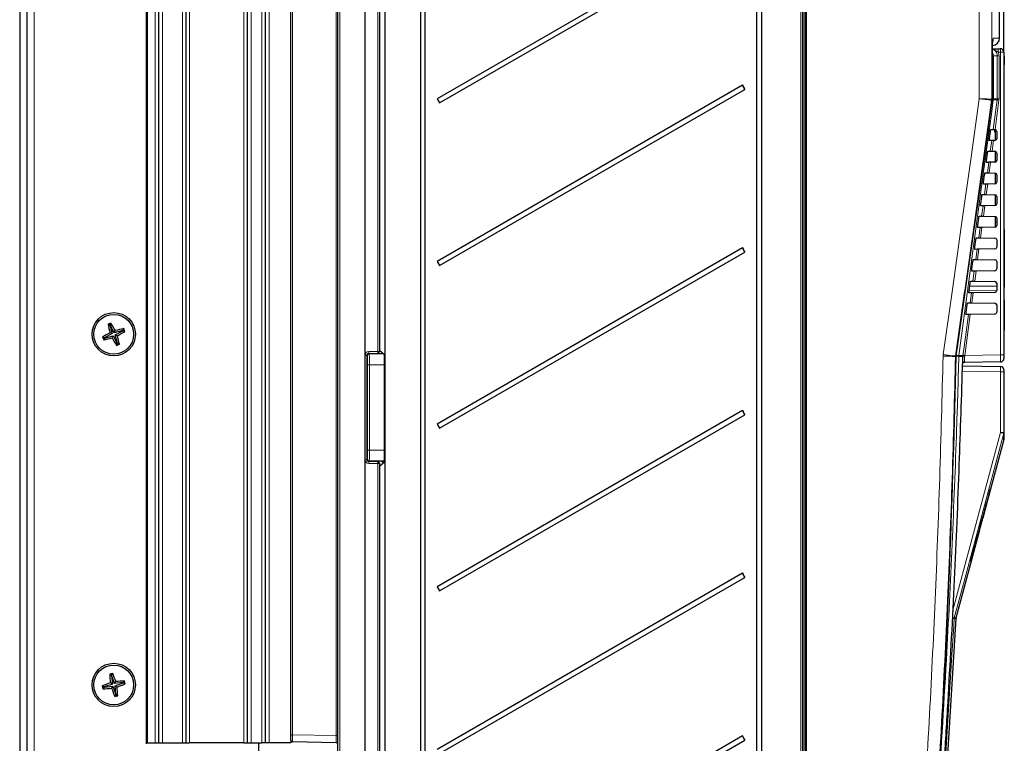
# Paper-space layout 'Blatt3' of a CAD drawing. Header units: millimetres. Extents: x 5 to 418, y 2 to 292.
# Tile 46 of 53: x 174 to 265, y 157 to 224. Entities that reach past the tile are written whole.
import ezdxf

# ---------------------------------------------------------------- set-up
doc = ezdxf.new("R2010")
doc.units = ezdxf.units.MM
doc.layers.add('SLD-0', color=7, linetype='Continuous')
doc.styles.add('SLDTEXTSTYLE0', font='TXT', dxfattribs={"width": 0.605})
doc.dimstyles.new('SLDDIMSTYLE0', dxfattribs={"dimtxt": 4.10931, "dimasz": 3.302, "dimexe": 0, "dimexo": 0.0625, "dimgap": 1.027327, "dimtad": 1, "dimlfac": 3, "dimrnd": 1e-09, "dimzin": 12, "dimdsep": 46, "dimtxsty": 'SLDTEXTSTYLE0', "dimsah": 1, "dimcen": 0.09, "dimadec": 0, "dimazin": 3, "dimtfac": 1, "dimtofl": 0, "dimtmove": 0, "dimatfit": 3, "dimfxl": 1, "dimfrac": 2, "dimtolj": 1, "dimtzin": 12, "dimarcsym": 0})

# ---------------------------------------------------------------- blocks, each defined once
blk = doc.blocks.new('_D_14')
at = {"layer": 'SLD-0', "color": 7}
for p, q in [((174.067, 250.884), (174.067, 265.083)), ((264.801, 220.818), (264.801, 265.083)), ((174.067, 264.083), (264.801, 264.083))]:
    blk.add_line(p, q, dxfattribs=at)
for points in [[(174.067, 264.083), (177.369, 263.575), (177.369, 264.591)], [(264.801, 264.083), (261.499, 264.591), (261.499, 263.575)]]:
    blk.add_solid(points, dxfattribs=at)
at = {"layer": 'SLD-0', "color": 7, "insert": (212.378, 269.54), "char_height": 4.2333, "attachment_point": 1, "style": 'SLDTEXTSTYLE0'}
blk.add_mtext('272,2', dxfattribs=at)

psp = doc.layouts.new('Blatt3')

# ---------------------------------------------------------------- linework, layer by layer
at = {"color": 7, "linetype": 'Continuous', "lineweight": 18}
for p, q in [((175.4007, 125.8844), (175.4007, 250.8844)), ((203.5645, 243.8177), (203.5645, 133.151)), ((205.8978, 133.151), (205.8978, 243.8177)), ((205.9036, 243.8177), (205.9036, 133.151)), ((246.3993, 243.1513), (246.3993, 143.8176)), ((246.5013, 143.8176), (246.5013, 243.1513)), ((262.5275, 216.5327), (262.5275, 242.8669)), ((263.6713, 242.8669), (263.6713, 216.4978)), ((185.834, 238.8177), (185.834, 157.151)), ((186.5674, 157.151), (186.5674, 238.8177)), ((187.234, 157.151), (187.234, 238.8177)), ((189.0674, 157.151), (189.0674, 238.8177)), ((189.734, 157.151), (189.734, 238.8177)), ((194.734, 157.151), (194.734, 238.8177)), ((195.4007, 157.151), (195.4007, 238.8177)), ((196.4007, 157.151), (196.4007, 238.8177)), ((197.0674, 157.151), (197.0674, 238.8177)), ((199.2311, 238.8177), (199.2311, 157.8904)), ((203.2369, 157.8204), (203.2369, 238.8177)), ((246.0704, 142.8148), (246.0704, 239.359)), ((207.0703, 193.2211), (207.0703, 231.4976)), ((263.733, 216.4978), (263.733, 220.7803)), ((264.4732, 220.8177), (264.2798, 220.8177)), ((264.4732, 192.9282), (264.4732, 220.8177)), ((264.4732, 220.8177), (264.8007, 220.8177)), ((263.8251, 220.4844), (263.7343, 220.4844)), ((263.8251, 220.4844), (263.8251, 216.5288)), ((264.1857, 220.4844), (263.8251, 220.4844)), ((264.1857, 216.5288), (264.1857, 220.4844)), ((264.3494, 220.4844), (264.1857, 220.4844)), ((264.3494, 220.4844), (264.3494, 216.5288)), ((263.6649, 216.405), (263.6648, 216.405)), ((263.7265, 216.405), (263.6649, 216.405)), ((263.6713, 216.4978), (263.6713, 216.4978)), ((263.6713, 216.4978), (263.733, 216.4978)), ((263.7278, 216.4049), (263.7265, 216.405)), ((263.733, 216.4978), (263.7343, 216.4978)), ((263.8251, 216.5288), (263.7343, 216.5288)), ((263.8114, 213.69), (264.1798, 216.4404)), ((264.1798, 216.4404), (263.8192, 216.4404)), ((263.8251, 216.5288), (264.1857, 216.5288)), ((264.342, 216.4183), (263.9762, 213.687)), ((264.1798, 216.4404), (264.1857, 216.5288)), ((264.3494, 216.5288), (264.1857, 216.5288)), ((264.3494, 216.5288), (264.342, 216.4183)), ((263.5441, 211.6947), (263.6756, 212.6764)), ((263.8412, 212.6793), (263.7089, 211.6918)), ((263.2769, 209.6993), (263.4071, 210.6717)), ((263.5727, 210.6746), (263.4416, 209.6965)), ((263.0096, 207.704), (263.1386, 208.667)), ((263.3041, 208.6699), (263.1744, 207.7011)), ((262.7423, 205.7087), (262.87, 206.6623)), ((263.0356, 206.6652), (262.9071, 205.7058)), ((264.0007, 205.151), (264.134, 205.151)), ((262.475, 203.7133), (262.6015, 204.6576)), ((262.767, 204.6605), (262.6398, 203.7104)), ((264.834, 204.151), (264.8007, 204.151)), ((262.2077, 201.718), (262.333, 202.6529)), ((262.4985, 202.6558), (262.3725, 201.7151)), ((261.9404, 199.7227), (262.0644, 200.6482)), ((262.23, 200.6511), (262.1052, 199.7198)), ((261.5812, 198.8145), (264.134, 198.8499)), ((264.834, 199.4844), (264.8007, 199.4844)), ((261.6732, 197.7273), (261.7959, 198.6436)), ((261.9614, 198.6464), (261.8379, 197.7244)), ((264.834, 197.8074), (264.8007, 197.8074)), ((261.6929, 196.6418), (261.1878, 192.8709)), ((264.834, 195.2094), (264.8007, 195.2094)), ((205.9065, 183.2472), (205.9065, 192.8882)), ((206.0702, 192.8882), (205.9065, 192.8882)), ((206.0702, 192.8882), (206.0702, 183.2472)), ((206.0806, 192.8778), (206.0702, 192.8882)), ((206.1235, 192.8349), (206.0893, 192.8691)), ((206.2253, 193.045), (206.2253, 193.0311)), ((207.0674, 193.0545), (206.237, 193.0547)), ((206.237, 193.0547), (206.2455, 193.0462)), ((206.2399, 193.2214), (207.0703, 193.2211)), ((206.2575, 193.0342), (206.2902, 193.0015)), ((206.2902, 193.0015), (207.604, 193.0015)), ((207.0674, 193.047), (207.0674, 193.0545)), ((207.234, 193.2211), (207.0703, 193.2211)), ((259.1906, 192.8103), (259.2017, 192.9469)), ((260.3333, 192.7453), (260.3332, 192.7453)), ((260.4024, 192.7453), (260.3333, 192.7453)), ((260.3396, 192.8233), (260.3396, 192.8233)), ((260.3396, 192.8233), (260.4087, 192.8233)), ((260.4087, 192.8233), (260.4088, 192.8233)), ((260.6426, 192.7825), (260.6483, 192.8526)), ((261.0147, 192.7825), (260.6426, 192.7825)), ((260.6483, 192.8526), (261.0202, 192.8526)), ((261.0147, 192.7825), (261.0202, 192.8526)), ((261.0202, 192.8526), (261.0256, 192.893)), ((261.1823, 192.8386), (261.178, 192.7965)), ((261.1878, 192.8709), (261.1823, 192.8386)), ((261.1878, 192.8709), (264.4732, 192.9282)), ((264.8007, 192.9282), (264.4732, 192.9282)), ((206.1378, 184.1337), (206.1378, 192.0017)), ((206.1378, 192.0017), (206.3045, 192.0017)), ((206.3045, 192.0017), (207.6636, 192.0017)), ((206.3045, 192.0017), (206.3045, 184.1337)), ((207.734, 192.0017), (207.6636, 192.0017)), ((207.6636, 184.1337), (207.6636, 192.0017)), ((264.4732, 191.3397), (260.969, 191.4008)), ((264.4732, 185.7647), (264.4732, 191.3397)), ((264.8007, 191.3397), (264.4732, 191.3397)), ((264.4732, 185.7647), (264.8007, 185.7647)), ((206.1378, 184.1337), (206.3045, 184.1337)), ((206.3045, 184.1337), (207.6636, 184.1337)), ((207.734, 184.1337), (207.6636, 184.1337)), ((206.0702, 183.2472), (205.9065, 183.2472)), ((206.0702, 183.2472), (206.0806, 183.2576)), ((206.0893, 183.2663), (206.1235, 183.3005)), ((206.2253, 183.1043), (206.2253, 183.0904)), ((206.2455, 183.0892), (206.237, 183.0807)), ((206.237, 183.0807), (207.0674, 183.0809)), ((207.0703, 182.9143), (206.2399, 182.914)), ((206.2902, 183.1339), (206.2575, 183.1012)), ((206.2902, 183.1339), (207.6779, 183.1339)), ((207.0674, 183.0809), (207.0674, 183.0884)), ((207.0703, 144.6378), (207.0703, 182.9143)), ((207.234, 182.9143), (207.0703, 182.9143)), ((207.7064, 183.1054), (207.6779, 183.1339)), ((260.2145, 168.6011), (260.2253, 168.6666)), ((260.3986, 168.6011), (260.2145, 168.6011)), ((260.2253, 168.6666), (260.4093, 168.6666)), ((199.0674, 157.8904), (199.2311, 157.8904)), ((199.2311, 157.8904), (203.2369, 157.8204)), ((203.2369, 157.8204), (203.4007, 157.8204))]:
    psp.add_line(p, q, dxfattribs=at)
at = {"color": 7, "linetype": 'Continuous', "lineweight": 25}
for p, q in [((174.0674, 250.2177), (174.0674, 126.551)), ((174.734, 250.2177), (174.734, 126.551)), ((203.4007, 133.151), (203.4007, 243.8177)), ((246.5674, 243.1455), (246.5674, 143.8235)), ((264.3946, 222.1241), (264.3946, 242.8547)), ((185.734, 238.8844), (185.734, 157.051)), ((186.9007, 157.151), (186.9007, 238.8177)), ((189.4007, 157.151), (189.4007, 238.8177)), ((195.0674, 157.151), (195.0674, 238.8177)), ((196.734, 157.151), (196.734, 238.8177)), ((199.0674, 157.8904), (199.0674, 238.8177)), ((246.234, 239.359), (246.234, 142.8148)), ((207.734, 238.0845), (207.734, 132.9844)), ((211.0091, 238.3177), (211.0091, 138.3177)), ((211.45, 138.3177), (211.45, 238.3177)), ((242.0091, 144.9844), (242.0091, 238.3177)), ((242.45, 238.3177), (242.45, 144.9844)), ((240.6927, 232.7772), (212.5498, 216.5263)), ((212.7665, 216.151), (240.9093, 232.4019)), ((207.234, 231.4976), (207.234, 193.2211)), ((263.7343, 220.7803), (263.733, 220.7803)), ((263.7343, 216.4978), (263.7343, 220.7803)), ((264.2739, 221.151), (264.4674, 221.151)), ((264.8007, 220.8177), (264.8007, 192.9282)), ((264.834, 220.4164), (264.8007, 220.4164)), ((264.834, 220.0498), (264.8007, 220.0498)), ((264.834, 220.0164), (264.8007, 220.0164)), ((264.834, 220.4164), (264.834, 220.0498)), ((264.834, 220.0164), (264.834, 220.0498)), ((264.834, 220.0164), (264.834, 219.6498)), ((264.834, 219.6498), (264.8007, 219.6498)), ((264.834, 219.6482), (264.8007, 219.6482)), ((264.834, 219.6436), (264.8007, 219.6436)), ((240.6927, 217.7772), (212.5498, 201.5263)), ((212.7665, 201.151), (240.9093, 217.4019)), ((240.9093, 217.4019), (240.6927, 217.7772)), ((212.5498, 216.5263), (212.7665, 216.151)), ((263.4631, 212.851), (263.5525, 213.5177)), ((263.5849, 213.694), (263.8114, 213.69)), ((263.9257, 213.4787), (264.0007, 213.4787)), ((263.934, 213.6879), (263.934, 213.6512)), ((263.934, 213.6512), (263.934, 213.6149)), ((263.934, 213.6512), (264.0007, 213.6512)), ((263.934, 213.6149), (264.0007, 213.6149)), ((263.934, 213.6149), (263.934, 213.5893)), ((263.934, 213.5893), (264.0007, 213.5893)), ((263.934, 213.4815), (264.0007, 213.4815)), ((263.934, 213.4815), (263.934, 213.4814)), ((263.9703, 213.6872), (263.9762, 213.687)), ((264.0007, 213.6839), (264.0007, 212.6848)), ((264.134, 213.5206), (264.134, 212.8481)), ((263.6756, 212.6764), (263.4481, 212.6724)), ((263.8295, 212.6791), (263.8412, 212.6793)), ((263.9703, 212.6815), (263.8412, 212.6793)), ((263.1949, 210.851), (263.2843, 211.5177)), ((263.3176, 211.6986), (263.5441, 211.6947)), ((263.7089, 211.6918), (263.6973, 211.692)), ((263.7089, 211.6918), (263.9703, 211.6872)), ((264.0007, 211.6839), (264.0007, 210.6848)), ((264.134, 211.5206), (264.134, 210.8481)), ((263.4071, 210.6717), (263.1795, 210.6677)), ((263.561, 210.6744), (263.5727, 210.6746)), ((263.9703, 210.6815), (263.5727, 210.6746)), ((263.0503, 209.7033), (263.2769, 209.6993)), ((263.4416, 209.6965), (263.43, 209.6967)), ((263.4416, 209.6965), (263.9703, 209.6872)), ((264.0007, 209.6839), (264.0007, 208.6848)), ((262.9267, 208.851), (263.0161, 209.5177)), ((264.134, 209.5206), (264.134, 208.8481)), ((263.1386, 208.667), (262.9109, 208.663)), ((263.2925, 208.6697), (263.3041, 208.6699)), ((263.9703, 208.6815), (263.3041, 208.6699)), ((262.6586, 206.851), (262.748, 207.5177)), ((262.783, 207.7079), (263.0096, 207.704)), ((263.1744, 207.7011), (263.1627, 207.7013)), ((263.1744, 207.7011), (263.9703, 207.6872)), ((264.0007, 207.6839), (264.0007, 206.6848)), ((264.134, 207.5206), (264.134, 206.8481)), ((262.87, 206.6623), (262.6424, 206.6583)), ((263.0239, 206.665), (263.0356, 206.6652)), ((263.9703, 206.6815), (263.0356, 206.6652)), ((262.3904, 204.851), (262.4798, 205.5177)), ((262.5157, 205.7126), (262.7423, 205.7087)), ((262.9071, 205.7058), (262.8955, 205.706)), ((262.9071, 205.7058), (263.9703, 205.6872)), ((264.0007, 205.6839), (264.0007, 205.151)), ((264.0007, 205.151), (264.0007, 204.6848)), ((264.134, 205.5206), (264.134, 204.8481)), ((262.6015, 204.6576), (262.3738, 204.6536)), ((262.7554, 204.6603), (262.767, 204.6605)), ((263.9703, 204.6815), (262.767, 204.6605)), ((264.834, 204.4844), (264.8007, 204.4844)), ((264.834, 204.4844), (264.834, 204.151)), ((262.1222, 202.851), (262.2116, 203.5177)), ((262.2484, 203.7173), (262.475, 203.7133)), ((262.6398, 203.7104), (262.6282, 203.7107)), ((262.6398, 203.7104), (263.9703, 203.6872)), ((264.134, 203.5206), (264.134, 202.8481)), ((264.834, 204.151), (264.834, 199.4844)), ((240.6927, 202.7772), (212.5498, 186.5263)), ((240.9093, 202.4019), (240.6927, 202.7772)), ((262.333, 202.6529), (262.1052, 202.649)), ((262.4868, 202.6556), (262.4985, 202.6558)), ((263.9703, 202.6815), (262.4985, 202.6558)), ((212.5498, 201.5263), (212.7665, 201.151)), ((212.7665, 186.151), (240.9093, 202.4019)), ((261.854, 200.851), (261.9434, 201.5177)), ((261.9811, 201.7219), (262.2077, 201.718)), ((262.3725, 201.7151), (262.3609, 201.7153)), ((262.3725, 201.7151), (263.9703, 201.6872)), ((264.134, 201.5206), (264.134, 200.8481)), ((262.0644, 200.6482), (261.8367, 200.6443)), ((262.2183, 200.6509), (262.23, 200.6511)), ((263.9703, 200.6815), (262.23, 200.6511)), ((261.7137, 199.7266), (261.9404, 199.7227)), ((262.1052, 199.7198), (262.0936, 199.72)), ((262.1052, 199.7198), (263.9703, 199.6872)), ((261.5858, 198.851), (261.6752, 199.5177)), ((264.134, 199.2558), (261.6343, 199.2121)), ((264.134, 199.5206), (264.134, 198.8481)), ((264.834, 199.151), (264.8007, 199.151)), ((264.834, 199.4844), (264.834, 199.151)), ((261.7959, 198.6436), (261.5681, 198.6396)), ((263.9703, 198.6815), (261.9614, 198.6464)), ((264.834, 197.9658), (264.834, 197.8074)), ((261.3176, 196.851), (261.407, 197.5177)), ((261.4464, 197.7313), (261.6732, 197.7273)), ((261.8379, 197.7244), (263.9703, 197.6872)), ((264.134, 197.5206), (264.134, 196.8481)), ((264.834, 197.8074), (264.834, 195.2094)), ((261.5274, 196.6389), (261.2995, 196.6349)), ((263.9703, 196.6815), (261.6929, 196.6418)), ((182.386, 195.6553), (182.2104, 195.7424)), ((182.404, 195.6626), (182.386, 195.6553)), ((182.386, 195.6553), (182.5995, 194.8749)), ((182.404, 195.6626), (182.4702, 195.8472)), ((182.7913, 194.9522), (182.404, 195.6626)), ((183.5717, 195.1657), (182.7913, 194.9522)), ((182.7913, 194.9522), (182.8776, 195.155)), ((183.5717, 195.1657), (183.6588, 195.3414)), ((183.5789, 195.1477), (183.5717, 195.1657)), ((264.834, 194.7344), (264.834, 195.2094)), ((181.8891, 194.4877), (181.7046, 194.5539)), ((181.8964, 194.4697), (181.8093, 194.294)), ((182.5995, 194.8749), (181.8891, 194.4877)), ((181.8891, 194.4877), (181.8964, 194.4697)), ((181.8964, 194.4697), (182.6768, 194.6832)), ((182.5995, 194.8749), (182.3967, 194.9612)), ((182.6768, 194.6832), (182.5905, 194.4804)), ((182.6768, 194.6832), (183.0641, 193.9728)), ((182.8685, 194.7605), (183.5789, 195.1477)), ((182.8685, 194.7605), (183.0714, 194.6742)), ((183.0821, 193.9801), (182.8685, 194.7605)), ((183.5789, 195.1477), (183.7635, 195.0815)), ((264.834, 194.7344), (264.8007, 194.7344)), ((264.834, 194.4677), (264.8007, 194.4677)), ((264.834, 193.7344), (264.834, 194.4677)), ((183.0641, 193.9728), (182.9979, 193.7882)), ((183.0641, 193.9728), (183.0821, 193.9801)), ((183.0821, 193.9801), (183.2577, 193.893)), ((264.834, 193.7344), (264.8007, 193.7344)), ((264.834, 193.725), (264.8007, 193.725)), ((206.0893, 192.8691), (206.0893, 192.9281)), ((206.2455, 193.0462), (207.0674, 193.047)), ((206.2575, 193.0342), (207.4283, 193.0332)), ((207.734, 192.8924), (207.234, 193.3119)), ((207.234, 193.2211), (207.234, 193.2166)), ((260.4024, 192.7453), (260.4024, 192.7453)), ((260.4088, 192.8233), (260.4044, 192.8234)), ((264.8007, 192.9282), (264.8007, 192.595)), ((260.9858, 191.9005), (264.4732, 191.8396)), ((264.4732, 192.2617), (261.1845, 192.2043)), ((264.8007, 191.5063), (264.8007, 191.3397)), ((264.8007, 191.3397), (264.8007, 185.7647)), ((240.6927, 187.7772), (212.5498, 171.5263)), ((212.7665, 171.151), (240.9093, 187.4019)), ((240.9093, 187.4019), (240.6927, 187.7772)), ((212.5498, 186.5263), (212.7665, 186.151)), ((263.5944, 180.5533), (264.7895, 185.0135)), ((206.0893, 183.2107), (206.0893, 183.2663)), ((207.0674, 183.0884), (206.2455, 183.0892)), ((207.4283, 183.1022), (206.2575, 183.1012)), ((207.234, 182.6568), (207.734, 183.0763)), ((207.234, 182.9188), (207.234, 182.9143)), ((207.234, 182.9143), (207.234, 144.6378)), ((263.2878, 179.4421), (263.5831, 180.5533)), ((263.5944, 180.5533), (263.5641, 180.5533)), ((262.8844, 177.9037), (263.2966, 179.4421)), ((263.2618, 179.4421), (263.2895, 179.4421)), ((263.2895, 179.4421), (263.2966, 179.4421)), ((262.8426, 177.9037), (262.874, 177.9037)), ((262.8844, 177.9037), (262.874, 177.9037)), ((262.5997, 177.0136), (262.6361, 177.0136)), ((260.4093, 168.6666), (262.5867, 176.7926)), ((262.5394, 176.7926), (262.5735, 176.7926)), ((262.5735, 176.7926), (262.5867, 176.7926)), ((261.7449, 173.8866), (261.786, 173.8866)), ((240.6927, 172.7772), (212.5498, 156.5263)), ((240.9093, 172.4019), (240.6927, 172.7772)), ((212.7665, 156.151), (240.9093, 172.4019)), ((212.5498, 171.5263), (212.7665, 171.151)), ((259.5233, 154.5717), (260.3986, 168.6011)), ((182.5253, 163.3671), (182.3659, 163.4813)), ((182.5442, 163.3713), (182.6392, 163.5429)), ((182.6105, 162.5625), (181.8471, 162.2945)), ((182.6105, 162.5625), (182.4242, 162.6803)), ((182.5442, 163.3713), (182.5253, 163.3671)), ((182.5253, 163.3671), (182.6105, 162.5625)), ((182.8122, 162.6079), (182.5442, 163.3713)), ((182.8122, 162.6079), (182.93, 162.7942)), ((183.6167, 162.6931), (182.8122, 162.6079)), ((182.8576, 162.4062), (183.621, 162.6742)), ((183.6167, 162.6931), (183.731, 162.8525)), ((183.621, 162.6742), (183.6167, 162.6931)), ((183.621, 162.6742), (183.7925, 162.5792)), ((181.8471, 162.2945), (181.6756, 162.3895)), ((181.8513, 162.2756), (181.7371, 162.1162)), ((181.8471, 162.2945), (181.8513, 162.2756)), ((181.8513, 162.2756), (182.6559, 162.3608)), ((182.6559, 162.3608), (182.5381, 162.1745)), ((182.6559, 162.3608), (182.9239, 161.5974)), ((182.9239, 161.5974), (182.8289, 161.4259)), ((182.8576, 162.4062), (183.0439, 162.2884)), ((182.9428, 161.6017), (182.8576, 162.4062)), ((182.9239, 161.5974), (182.9428, 161.6017)), ((182.9428, 161.6017), (183.1022, 161.4874)), ((185.834, 157.151), (185.734, 157.151)), ((185.834, 157.151), (186.5674, 157.151)), ((186.5674, 157.151), (186.9007, 157.151)), ((186.9007, 157.151), (187.234, 157.151)), ((187.234, 157.151), (189.0674, 157.151)), ((189.0674, 157.151), (189.4007, 157.151)), ((189.4007, 157.151), (189.734, 157.151)), ((194.734, 157.151), (189.734, 157.151)), ((194.734, 157.151), (195.0674, 157.151)), ((195.0674, 157.151), (195.4007, 157.151)), ((195.4007, 157.151), (196.4007, 157.151)), ((196.0674, 157.151), (196.0674, 156.4177)), ((196.734, 157.151), (196.4007, 157.151)), ((197.0674, 157.151), (196.734, 157.151)), ((199.0674, 157.151), (197.0674, 157.151)), ((199.0674, 157.3904), (199.0674, 157.8904)), ((199.0674, 157.3904), (199.0674, 157.151)), ((203.2369, 157.1539), (199.2311, 157.2238)), ((240.6927, 157.7772), (212.5498, 141.5263)), ((212.7665, 141.151), (240.9093, 157.4019)), ((240.9093, 157.4019), (240.6927, 157.7772))]:
    psp.add_line(p, q, dxfattribs=at)
at = {"color": 7, "linetype": 'Continuous', "lineweight": 18, "flags": 128}
for points in [[(259.2017, 192.9469), (260.0473, 198.9433), (260.8928, 204.9398), (261.7384, 210.9363), (262.5275, 216.5327)], [(263.6649, 216.405), (263.3456, 214.1407), (262.0424, 204.8988), (261.1883, 198.8417), (261.1797, 198.781), (260.3396, 192.8233)], [(260.4088, 192.8233), (260.5891, 194.1048), (261.3321, 199.3861), (262.5325, 207.9186), (263.3324, 213.6041), (263.7265, 216.405)], [(263.8192, 216.4404), (263.6416, 215.1189), (262.9311, 209.8333), (260.6483, 192.8526)], [(261.0256, 192.893), (261.0698, 193.2234), (261.2469, 194.5449), (261.5274, 196.6389)], [(260.0461, 169.2627), (262.1972, 177.2807), (264.4732, 185.7647)], [(264.7892, 185.6784), (264.6164, 185.0345), (263.9255, 182.4589), (261.1616, 172.1567), (260.2253, 168.6666)], [(207.734, 183.1436), (207.7104, 183.1371), (207.6779, 183.1339)], [(260.2145, 168.6011), (260.173, 167.9357), (260.0067, 165.2742), (259.3115, 154.1458)]]:
    psp.add_lwpolyline(points, dxfattribs=at)
at = {"color": 7, "linetype": 'Continuous', "lineweight": 25, "flags": 128}
psp.add_lwpolyline([(260.41, 192.8226), (260.8064, 195.6405), (263.7278, 216.4049)], dxfattribs=at)
at = {"color": 7, "linetype": 'Continuous', "lineweight": 25}
for centre, radius in [((182.734, 194.8177), 2), ((182.734, 194.8177), 1.8333), ((182.734, 162.4844), 2), ((182.734, 162.4844), 1.8333)]:
    psp.add_circle(centre, radius, dxfattribs=at)
for centre, radius, start, end in [((263.7279, 222.125), 0.6667, 271.000002, 0.691425), ((264.4674, 220.8177), 0.3333, 0, 90), ((256.0942, 226.4177), 17.6597, 209.293054, 210.698955), ((263.0676, 216.4978), 0.6667, 351.991614, 0), ((263.9674, 213.5206), 0.1667, 0, 86.968828), ((263.9674, 212.8481), 0.1667, 271, 0), ((263.9674, 211.5206), 0.1667, 0, 89), ((263.9674, 210.8481), 0.1667, 271, 0), ((263.9674, 209.5206), 0.1667, 0, 89), ((263.9674, 208.8481), 0.1667, 271, 0), ((263.9674, 207.5206), 0.1667, 0, 89), ((263.9674, 206.8481), 0.1667, 271, 0), ((263.9674, 205.5206), 0.1667, 0, 89), ((263.9674, 204.8481), 0.1667, 271, 0), ((263.9674, 203.5206), 0.1667, 0, 89), ((256.0942, 211.4177), 17.6597, 209.293054, 210.698955), ((263.9674, 202.8481), 0.1667, 271, 0), ((263.9674, 201.5206), 0.1667, 0, 89), ((263.9674, 200.8481), 0.1667, 271, 0), ((263.9674, 199.5206), 0.1667, 0, 89), ((263.9674, 198.8481), 0.1667, 271, 0), ((263.9674, 197.5206), 0.1667, 0, 89), ((263.9674, 196.8481), 0.1667, 271, 0), ((189.6223, 177.7248), 19.4826, 111.536843, 112.360715), ((200.3385, 199.6541), 18.5453, 192.176512, 194.657965), ((166.6952, 186.0963), 18.5453, 29.239593, 31.721045), ((187.5704, 177.2133), 18.5453, 102.176512, 104.657965), ((165.6411, 187.9295), 19.4826, 21.536843, 22.360715), ((191.4554, 178.7789), 18.5453, 119.239593, 121.721045), ((199.827, 201.7059), 19.4826, 201.536843, 202.360715), ((177.8976, 212.4221), 18.5453, 282.176512, 284.657965), ((198.7729, 203.5391), 18.5453, 209.239593, 211.721045), ((174.0127, 210.8565), 18.5453, 299.239593, 301.721045), ((165.1296, 189.9813), 18.5453, 12.176512, 14.657965), ((175.8458, 211.9106), 19.4826, 291.536843, 292.360715), ((261.0702, 192.7304), 0.668, 172.001044, 178.718493), ((264.4674, 192.595), 0.3333, 271, 0), ((264.4674, 191.5063), 0.3333, 0, 89), ((256.0942, 196.4177), 17.6597, 209.293054, 210.698955), ((256.0942, 181.4177), 17.6597, 209.293054, 210.698955), ((260.7313, 168.5803), 0.3333, 165, 176.429851), ((186.7837, 144.5062), 19.4826, 102.282407, 103.106279), ((200.8871, 164.4267), 18.5453, 182.922076, 185.403529), ((165.5014, 156.4558), 18.5453, 19.985157, 22.466609), ((188.7626, 145.2517), 18.5453, 109.985157, 112.466609), ((184.6764, 144.3313), 18.5453, 92.922076, 95.403529), ((176.7055, 179.717), 18.5453, 289.985157, 292.466609), ((164.7558, 158.4347), 19.4826, 12.282407, 13.106279), ((200.7122, 166.5341), 19.4826, 192.282407, 193.106279), ((180.7917, 180.6375), 18.5453, 272.922076, 275.403529), ((199.9667, 168.5129), 18.5453, 199.985157, 202.466609), ((164.581, 160.542), 18.5453, 2.922076, 5.403529), ((178.6843, 180.4626), 19.4826, 282.282407, 283.106279), ((199.234, 157.3904), 0.1667, 180, 269), ((203.234, 156.9872), 0.1667, 0, 89), ((256.0942, 166.4177), 17.6597, 209.293054, 210.698955)]:
    psp.add_arc(centre, radius, start, end, dxfattribs=at)
at = {"color": 7, "linetype": 'Continuous', "lineweight": 18}
for centre, radius, start, end in [((263.1469, 222.1148), 0.6676, 337.377845, 0.005653), ((263.1576, 220.4844), 0.6675, 359.997283, 28.671251), ((259.5005, 220.901), 4.78, 359.001369, 2.998326), ((259.6939, 220.901), 4.78, 359.001369, 2.998326), ((263.0032, 216.498), 0.6681, 351.99588, 359.977913), ((263.0032, 216.4978), 0.6681, 352.017367, 0.000101), ((263.065, 216.4978), 0.668, 352.014426, 0.000093), ((263.4302, 214.264), 2.2109, 79.864751, 82.131287), ((263.1574, 216.5288), 0.6677, 352.391247, 0.000043), ((266.8186, 235.1974), 18.9417, 261.992152, 262.487305), ((206.2902, 192.8348), 0.1667, 90.020437, 179.979563), ((203.7521, 193.1814), 2.4881, 357.08066, 0.91934), ((204.5825, 193.1812), 2.4881, 357.08066, 0.91934), ((207.0674, 193.2211), 0.1667, 269.995637, 359.995636), ((261.0012, 192.7302), 0.6681, 171.992411, 178.706424), ((261.0013, 192.7305), 0.6681, 172.017453, 178.73211), ((261.0702, 192.7305), 0.668, 172.014164, 178.731579), ((259.4169, 156.3193), 36.4837, 88.074846, 88.448228), ((259.4748, 185.7425), 7.2064, 80.628214, 82.412918), ((261.1306, 192.3896), 0.4096, 83.360958, 106.441355), ((261.0183, 191.8895), 0.9631, 80.199666, 89.887917), ((263.667, 211.6697), 18.9616, 261.99229, 262.486916), ((260.9325, 192.3473), 0.1499, 297.766201, 327.942017), ((259.5083, 166.9595), 19.4495, 74.245502, 75.210382), ((264.4726, 185.7647), 0.3281, 344.751835, 359.998279), ((206.2902, 183.3006), 0.1667, 180.020437, 269.979563), ((203.7521, 182.954), 2.4881, 359.08066, 2.91934), ((204.5825, 182.9542), 2.4881, 359.08066, 2.91934), ((207.0674, 182.9143), 0.1667, 0.004364, 90.004363), ((257.347, 125.4103), 43.2859, 86.201525, 86.465978), ((257.2509, 158.2556), 10.8276, 74.055713, 75.177151)]:
    psp.add_arc(centre, radius, start, end, dxfattribs=at)
for centre, major_axis, ratio, start_param, end_param in [((206.24, 192.888), (0.2837, -0.1754), 0.999319, 2.1244316, 3.6949233), ((206.2371, 192.888), (0.1382, -0.0936), 0.9983616, 2.1659046, 3.7363963), ((206.1233, 192.0017), (0, 0.8333), 0.0174551, 4.712389, 6.265732), ((206.2899, 192.0017), (0, 1), 0.0145459, 4.712389, 6.265732), ((207.7151, 192.8633), (-0.0966, 0.3191), 0.9989017, 0.4755883, 0.7426122), ((207.6782, 192.0017), (0, 1), 0.0145459, 0.3431161, 1.5707963), ((264.4674, 192.9283), (-0.0058, 0.6667), 0.0087242, 3.1416688, 4.7121605), ((264.4674, 191.3396), (0.0058, 0.5), 0.0116328, 4.7126259, 6.2831176), ((206.1233, 184.1337), (0, 0.8333), 0.0174551, 3.1590459, 4.712389), ((206.2899, 184.1337), (0, 1), 0.0145459, 3.1590459, 4.712389), ((207.6782, 184.1337), (0, 1), 0.0145459, 1.5707963, 3.1241394), ((206.24, 183.2474), (0.2837, 0.1754), 0.999319, 2.588262, 4.1587537), ((206.2371, 183.2474), (0.1382, 0.0936), 0.9983616, 2.546789, 4.1172807), ((207.7151, 183.2721), (0.0966, 0.3191), 0.9989017, 2.3989805, 3.0706551), ((199.234, 157.8905), (0.0029, 0.6667), 0.0043617, 1.5710438, 3.1415356), ((203.234, 157.8207), (-0.0029, 0.6668), 0.0043604, 3.1414975, 4.7119893)]:
    psp.add_ellipse(centre, major_axis=major_axis, ratio=ratio, start_param=start_param, end_param=end_param, dxfattribs=at)
at = {"color": 7, "linetype": 'Continuous', "lineweight": 25}
for centre, major_axis, ratio, start_param, end_param in [((206.2455, 192.8795), (0.0483, 0.1596), 0.9989017, 0.2944934, 0.4159124), ((206.2575, 192.8675), (0.1493, -0.0747), 0.9984763, 2.0343096, 2.2281894), ((207.0674, 193.2136), (0.1078, 0.1273), 0.9990731, 3.8447172, 3.8970771), ((207.0674, 193.2166), (0, 0.1696), 0.9826973, 3.1939525, 4.712389), ((206.2575, 183.2679), (0.1493, 0.0747), 0.9984763, 4.0549959, 4.2488757), ((206.2455, 183.2559), (-0.0483, 0.1596), 0.9989017, 2.7256803, 2.8470992), ((207.0674, 182.9218), (-0.1078, 0.1273), 0.9990731, 5.5277009, 5.5800607), ((207.0674, 182.9188), (0, 0.1696), 0.9826973, 4.712389, 6.2308254), ((-35.1993, 11843.1756), (0, 12199.5212), 0.0834692, 3.4375045, 3.4393727), ((-35.1993, 11208.089), (0, 11568.4016), 0.0854681, 3.4478278, 3.4482687), ((-35.1993, 12046.394), (0, 12407.6095), 0.0823932, 3.4363486, 3.4371537)]:
    psp.add_ellipse(centre, major_axis=major_axis, ratio=ratio, start_param=start_param, end_param=end_param, dxfattribs=at)
at = {"color": 7, "linetype": 'Continuous', "lineweight": 18}
for points, knots in [([(263.733, 220.7803), (263.7339, 220.9302), (263.7358, 221.2301), (263.7502, 221.6298), (263.7711, 221.9317), (263.7939, 222.0918), (263.8087, 222.1083), (263.8145, 222.1149)], [0, 0, 0, 0, 0.2143773, 0.4288365, 0.6436168, 0.8587325, 1, 1, 1, 1]), ([(263.8145, 222.1149), (263.9464, 222.1172), (264.2104, 222.1218), (264.3986, 222.125), (264.3601, 222.1244), (264.3469, 222.1241)], [0, 0, 0, 0, 0.3963849, 0.7929847, 1, 1, 1, 1]), ([(264.1857, 220.4844), (264.1784, 220.5594), (264.1638, 220.7095), (264.0481, 220.9067), (263.9012, 221.0482), (263.7836, 221.089), (263.7371, 221.1051)], [0, 0, 0, 0, 0.2734707, 0.5469764, 0.8207023, 1, 1, 1, 1]), ([(264.2798, 220.8177), (264.2372, 220.8439), (264.1269, 220.912), (263.9636, 221.0387), (263.8131, 221.0883), (263.7373, 221.1132)], [0, 0, 0, 0, 0.2376451, 0.6161219, 1, 1, 1, 1]), ([(264.2798, 220.8177), (264.2877, 220.7986), (264.3314, 220.6932), (264.3413, 220.5783), (264.3494, 220.4844)], [0, 0, 0, 0, 0.181685, 1, 1, 1, 1]), ([(263.6648, 216.405), (263.6435, 216.4076), (263.6009, 216.4128), (263.3792, 216.438), (263.069, 216.4727), (262.7698, 216.5059), (262.5864, 216.5262), (262.5323, 216.5322), (262.5275, 216.5327)], [0, 0, 0, 0, 0.2263011, 0.4524796, 0.6788062, 0.9055524, 0.9916511, 1, 1, 1, 1]), ([(262.5275, 216.5327), (262.5323, 216.5326), (262.5867, 216.531), (262.7712, 216.5254), (263.0721, 216.5163), (263.384, 216.5068), (263.607, 216.4999), (263.6499, 216.4985), (263.6713, 216.4978)], [0, 0, 0, 0, 0.0083489, 0.0944476, 0.3211938, 0.5475204, 0.7736989, 1, 1, 1, 1]), ([(256.9847, 144.0053), (257.0706, 145.2863), (257.4076, 150.3093), (257.9252, 159.0793), (258.4715, 170.3178), (258.9063, 181.5618), (259.0959, 189.0607), (259.1906, 192.8103)], [0, 0, 0, 0, 0.07883163, 0.30911085, 0.53941582, 0.76969503, 1, 1, 1, 1]), ([(260.3332, 192.7453), (260.2384, 188.9985), (260.0488, 181.5045), (259.6139, 170.2617), (259.0674, 159.0171), (258.5492, 150.2374), (258.2118, 145.2085), (258.1257, 143.9262)], [0, 0, 0, 0, 0.230063, 0.4601517, 0.6906156, 0.9211052, 1, 1, 1, 1]), ([(260.6426, 192.7825), (260.6302, 192.3382), (260.5682, 190.1168), (260.2737, 180.7878), (259.6991, 167.478), (258.9647, 155.9583), (258.6827, 151.5358)], [0, 0, 0, 0, 0.03228756, 0.16143818, 0.67806661, 1, 1, 1, 1]), ([(259.1906, 192.8103), (259.3311, 192.8072), (259.6002, 192.8012), (259.8203, 192.7963), (259.9256, 192.7939)], [0, 0, 0, 0, 0.5216905, 1, 1, 1, 1]), ([(259.2017, 192.9469), (259.3409, 192.9272), (259.6075, 192.8895), (259.8255, 192.8584), (259.9297, 192.8435)], [0, 0, 0, 0, 0.5219047, 1, 1, 1, 1]), ([(259.9256, 192.7939), (259.9257, 192.7977), (259.926, 192.806), (259.9269, 192.8188), (259.9281, 192.8315), (259.9292, 192.8398), (259.9297, 192.8435)], [0, 0, 0, 0, 0.2273798, 0.4999743, 0.7723051, 1, 1, 1, 1]), ([(260.3332, 192.7453), (260.3117, 192.7481), (260.2686, 192.7535), (260.0932, 192.7743), (259.9616, 192.7897), (259.9256, 192.7939)], [0, 0, 0, 0, 0.4204437, 0.8411371, 1, 1, 1, 1]), ([(259.9297, 192.8435), (259.9659, 192.8418), (260.0982, 192.8354), (260.2746, 192.8267), (260.3179, 192.8245), (260.3396, 192.8233)], [0, 0, 0, 0, 0.1588056, 0.5795279, 1, 1, 1, 1]), ([(261.178, 192.7965), (261.1759, 192.7229), (261.1716, 192.5758), (261.1706, 192.3902), (261.1737, 192.259), (261.1793, 192.2085), (261.1834, 192.2051), (261.1845, 192.2043)], [0, 0, 0, 0, 0.2308041, 0.461566, 0.6921519, 0.9228561, 1, 1, 1, 1]), ([(261.0088, 192.3008), (261.0109, 192.3021), (261.019, 192.3074), (261.0422, 192.2847), (261.0595, 192.2678)], [0, 0, 0, 0, 0.2492605, 1, 1, 1, 1]), ([(261.0595, 192.2678), (261.0781, 192.2508), (261.1129, 192.2189), (261.1554, 192.2056), (261.1781, 192.2043), (261.1828, 192.2043), (261.1841, 192.2043), (261.1845, 192.2043)], [0, 0, 0, 0, 0.4756077, 0.8917214, 0.9704577, 0.9926212, 1, 1, 1, 1])]:
    psp.add_open_spline(points, degree=3, knots=knots, dxfattribs=at)
at = {"color": 7, "linetype": 'Continuous', "lineweight": 25}
for points, knots in [([(263.7347, 220.7802), (263.735, 220.8825), (263.7356, 221.1056), (263.7441, 221.4254), (263.7569, 221.6924), (263.7702, 221.8598), (263.7801, 221.9298), (263.7802, 221.9297), (263.7743, 221.9005), (263.7626, 221.8707), (263.7585, 221.8605)], [0, 0, 0, 0, 0.1675878, 0.3655073, 0.5619172, 0.7270775, 0.8514336, 0.9258629, 0.9747065, 1, 1, 1, 1]), ([(263.7382, 221.151), (263.7535, 221.151), (263.8309, 221.151), (264.0096, 221.151), (264.1893, 221.151), (264.2739, 221.151)], [0, 0, 0, 0, 0.11493272, 0.5832872, 1, 1, 1, 1]), ([(263.5525, 213.5177), (263.5536, 213.5255), (263.5573, 213.5532), (263.5643, 213.5997), (263.5727, 213.6484), (263.5797, 213.682), (263.5834, 213.6933), (263.5847, 213.6939), (263.5849, 213.694)], [0, 0, 0, 0, 0.0850535, 0.30199052, 0.51961151, 0.73676938, 0.95223374, 1, 1, 1, 1]), ([(263.8114, 213.69), (263.8139, 213.69), (263.8188, 213.6899), (263.8491, 213.6893), (263.8925, 213.6886), (263.9358, 213.6878), (263.9624, 213.6874), (263.9703, 213.6872)], [0, 0, 0, 0, 0.225254, 0.4504807, 0.6764687, 0.9039241, 1, 1, 1, 1]), ([(263.934, 213.5776), (263.934, 213.5745), (263.934, 213.5564), (263.934, 213.5269), (263.934, 213.4943), (263.934, 213.4857), (263.934, 213.4815)], [0, 0, 0, 0, 0.0743249, 0.4344447, 0.7173669, 1, 1, 1, 1]), ([(263.4481, 212.6724), (263.4477, 212.6727), (263.4465, 212.6737), (263.4462, 212.6883), (263.4485, 212.7237), (263.4534, 212.7734), (263.4588, 212.8185), (263.4623, 212.8446), (263.4631, 212.851)], [0, 0, 0, 0, 0.08198317, 0.29414664, 0.50565107, 0.71755185, 0.93103295, 1, 1, 1, 1]), ([(263.8412, 212.6793), (263.8221, 212.6789), (263.784, 212.6783), (263.7336, 212.6774), (263.6962, 212.6767), (263.6786, 212.6764), (263.6764, 212.6764), (263.6756, 212.6764)], [0, 0, 0, 0, 0.2249122, 0.4498651, 0.6736204, 0.8949376, 1, 1, 1, 1]), ([(263.2843, 211.5177), (263.2855, 211.526), (263.2894, 211.5548), (263.2966, 211.6027), (263.3052, 211.6526), (263.3124, 211.6868), (263.3161, 211.698), (263.3174, 211.6985), (263.3176, 211.6986)], [0, 0, 0, 0, 0.08853685, 0.30549419, 0.52312074, 0.74026227, 0.95569578, 1, 1, 1, 1]), ([(263.5441, 211.6947), (263.5466, 211.6946), (263.5515, 211.6945), (263.5818, 211.694), (263.6252, 211.6932), (263.6704, 211.6925), (263.699, 211.692), (263.7089, 211.6918)], [0, 0, 0, 0, 0.2200079, 0.4399891, 0.6607138, 0.8828719, 1, 1, 1, 1]), ([(263.1795, 210.6677), (263.1791, 210.668), (263.1779, 210.6692), (263.1776, 210.6844), (263.18, 210.7211), (263.1851, 210.7722), (263.1906, 210.8183), (263.1941, 210.8448), (263.1949, 210.851)], [0, 0, 0, 0, 0.0853594, 0.2975052, 0.5090059, 0.7209231, 0.9344343, 1, 1, 1, 1]), ([(263.5727, 210.6746), (263.5536, 210.6742), (263.5154, 210.6736), (263.4651, 210.6727), (263.4277, 210.672), (263.4101, 210.6717), (263.4078, 210.6717), (263.4071, 210.6717)], [0, 0, 0, 0, 0.2249182, 0.4498771, 0.6736383, 0.8949613, 1, 1, 1, 1]), ([(263.0161, 209.5177), (263.0173, 209.5266), (263.0214, 209.5564), (263.0289, 209.6058), (263.0376, 209.6567), (263.045, 209.6915), (263.0488, 209.7027), (263.0501, 209.7032), (263.0503, 209.7033)], [0, 0, 0, 0, 0.0918409, 0.3088174, 0.5264491, 0.7435751, 0.9589796, 1, 1, 1, 1]), ([(263.2769, 209.6993), (263.2793, 209.6993), (263.2842, 209.6992), (263.3145, 209.6987), (263.3579, 209.6979), (263.4031, 209.6971), (263.4318, 209.6966), (263.4416, 209.6965)], [0, 0, 0, 0, 0.2200138, 0.4400009, 0.6607316, 0.8828958, 1, 1, 1, 1]), ([(262.9109, 208.663), (262.9106, 208.6634), (262.9093, 208.6646), (262.909, 208.6806), (262.9115, 208.7185), (262.9167, 208.7711), (262.9224, 208.8181), (262.9259, 208.845), (262.9267, 208.851)], [0, 0, 0, 0, 0.0885636, 0.30069314, 0.51219071, 0.72412396, 0.93766393, 1, 1, 1, 1]), ([(263.3041, 208.6699), (263.285, 208.6695), (263.2469, 208.6689), (263.1965, 208.668), (263.1592, 208.6673), (263.1416, 208.667), (263.1393, 208.667), (263.1386, 208.667)], [0, 0, 0, 0, 0.2249241, 0.449889, 0.6736562, 0.8949851, 1, 1, 1, 1]), ([(262.748, 207.5177), (262.7492, 207.5271), (262.7535, 207.558), (262.7611, 207.6089), (262.7701, 207.6609), (262.7777, 207.6963), (262.7815, 207.7074), (262.7828, 207.7079), (262.783, 207.7079)], [0, 0, 0, 0, 0.0949792, 0.3119739, 0.5296104, 0.7467217, 0.9620986, 1, 1, 1, 1]), ([(263.0096, 207.704), (263.012, 207.704), (263.0169, 207.7039), (263.0472, 207.7033), (263.0907, 207.7026), (263.1359, 207.7018), (263.1645, 207.7013), (263.1744, 207.7011)], [0, 0, 0, 0, 0.2200197, 0.4400127, 0.6607494, 0.8829196, 1, 1, 1, 1]), ([(262.6424, 206.6583), (262.642, 206.6587), (262.6406, 206.66), (262.6403, 206.6768), (262.643, 206.7158), (262.6484, 206.77), (262.6542, 206.8179), (262.6578, 206.8451), (262.6586, 206.851)], [0, 0, 0, 0, 0.0916086, 0.3037232, 0.5152183, 0.7271671, 0.9407346, 1, 1, 1, 1]), ([(263.0356, 206.6652), (263.0165, 206.6649), (262.9784, 206.6642), (262.928, 206.6633), (262.8906, 206.6627), (262.873, 206.6624), (262.8708, 206.6623), (262.87, 206.6623)], [0, 0, 0, 0, 0.2249301, 0.449901, 0.6736741, 0.8950089, 1, 1, 1, 1]), ([(262.4798, 205.5177), (262.4811, 205.5277), (262.4855, 205.5596), (262.4934, 205.6119), (262.5026, 205.665), (262.5103, 205.701), (262.5142, 205.7121), (262.5155, 205.7126), (262.5157, 205.7126)], [0, 0, 0, 0, 0.097964, 0.3149759, 0.5326169, 0.7497141, 0.965065, 1, 1, 1, 1]), ([(262.7423, 205.7087), (262.7448, 205.7086), (262.7497, 205.7085), (262.7799, 205.708), (262.8234, 205.7072), (262.8686, 205.7065), (262.8972, 205.706), (262.9071, 205.7058)], [0, 0, 0, 0, 0.2200256, 0.4400245, 0.6607672, 0.8829435, 1, 1, 1, 1]), ([(262.3738, 204.6536), (262.3734, 204.6541), (262.372, 204.6555), (262.3717, 204.673), (262.3745, 204.7132), (262.3801, 204.7688), (262.386, 204.8177), (262.3896, 204.8453), (262.3904, 204.851)], [0, 0, 0, 0, 0.0945061, 0.3066068, 0.5181, 0.730064, 0.9436579, 1, 1, 1, 1]), ([(262.767, 204.6605), (262.748, 204.6602), (262.7098, 204.6595), (262.6595, 204.6586), (262.6221, 204.658), (262.6045, 204.6577), (262.6022, 204.6576), (262.6015, 204.6576)], [0, 0, 0, 0, 0.2249361, 0.4499129, 0.673692, 0.8950327, 1, 1, 1, 1]), ([(262.2116, 203.5177), (262.213, 203.5282), (262.2175, 203.5612), (262.2257, 203.615), (262.2351, 203.6691), (262.2429, 203.7058), (262.2468, 203.7168), (262.2482, 203.7172), (262.2484, 203.7173)], [0, 0, 0, 0, 0.1008064, 0.3178345, 0.5354797, 0.7525636, 0.9678898, 1, 1, 1, 1]), ([(262.475, 203.7133), (262.4775, 203.7133), (262.4824, 203.7132), (262.5127, 203.7127), (262.5561, 203.7119), (262.6013, 203.7111), (262.6299, 203.7106), (262.6398, 203.7104)], [0, 0, 0, 0, 0.2200315, 0.4400364, 0.6607851, 0.8829674, 1, 1, 1, 1]), ([(262.1052, 202.649), (262.1048, 202.6494), (262.1034, 202.6509), (262.1031, 202.6692), (262.106, 202.7106), (262.1117, 202.7677), (262.1177, 202.8174), (262.1215, 202.8454), (262.1222, 202.851)], [0, 0, 0, 0, 0.09726656, 0.30935445, 0.52084616, 0.73282487, 0.94644412, 1, 1, 1, 1]), ([(262.4985, 202.6558), (262.4794, 202.6555), (262.4413, 202.6548), (262.3909, 202.6539), (262.3535, 202.6533), (262.336, 202.653), (262.3337, 202.6529), (262.333, 202.6529)], [0, 0, 0, 0, 0.2249421, 0.449925, 0.67371, 0.8950566, 1, 1, 1, 1]), ([(261.9434, 201.5177), (261.9449, 201.5287), (261.9496, 201.5628), (261.958, 201.618), (261.9676, 201.6733), (261.9756, 201.7105), (261.9795, 201.7215), (261.9809, 201.7219), (261.9811, 201.7219)], [0, 0, 0, 0, 0.1035163, 0.3205598, 0.538209, 0.7552801, 0.970583, 1, 1, 1, 1]), ([(262.2077, 201.718), (262.2102, 201.7179), (262.2151, 201.7179), (262.2454, 201.7173), (262.2888, 201.7166), (262.334, 201.7158), (262.3626, 201.7153), (262.3725, 201.7151)], [0, 0, 0, 0, 0.2200375, 0.4400482, 0.660803, 0.8829914, 1, 1, 1, 1]), ([(261.8367, 200.6443), (261.8362, 200.6448), (261.8347, 200.6463), (261.8345, 200.6654), (261.8375, 200.708), (261.8434, 200.7665), (261.8495, 200.8172), (261.8533, 200.8456), (261.854, 200.851)], [0, 0, 0, 0, 0.0998996, 0.3119756, 0.5234662, 0.7354592, 0.9491028, 1, 1, 1, 1]), ([(262.23, 200.6511), (262.2109, 200.6508), (262.1727, 200.6501), (262.1224, 200.6493), (262.085, 200.6486), (262.0674, 200.6483), (262.0652, 200.6483), (262.0644, 200.6482)], [0, 0, 0, 0, 0.2249481, 0.449937, 0.673728, 0.8950805, 1, 1, 1, 1]), ([(261.6752, 199.5177), (261.6768, 199.5293), (261.6816, 199.5644), (261.6902, 199.6211), (261.7001, 199.6774), (261.7082, 199.7152), (261.7122, 199.7262), (261.7136, 199.7266), (261.7137, 199.7266)], [0, 0, 0, 0, 0.1061028, 0.323161, 0.5408139, 0.7578729, 0.9731535, 1, 1, 1, 1]), ([(261.9404, 199.7227), (261.9429, 199.7226), (261.9478, 199.7225), (261.9781, 199.722), (262.0216, 199.7212), (262.0667, 199.7205), (262.0953, 199.72), (262.1052, 199.7198)], [0, 0, 0, 0, 0.2200434, 0.4400601, 0.6608209, 0.8830154, 1, 1, 1, 1]), ([(261.5681, 198.6396), (261.5676, 198.6401), (261.5661, 198.6418), (261.5659, 198.6616), (261.569, 198.7054), (261.5751, 198.7654), (261.5813, 198.817), (261.5851, 198.8457), (261.5858, 198.851)], [0, 0, 0, 0, 0.1024138, 0.3144788, 0.5259687, 0.7379756, 0.9516424, 1, 1, 1, 1]), ([(261.9614, 198.6464), (261.9424, 198.6461), (261.9042, 198.6454), (261.8538, 198.6446), (261.8165, 198.6439), (261.7989, 198.6436), (261.7966, 198.6436), (261.7959, 198.6436)], [0, 0, 0, 0, 0.22495414, 0.44994902, 0.67374603, 0.89510441, 1, 1, 1, 1]), ([(261.407, 197.5177), (261.4087, 197.5298), (261.4137, 197.566), (261.4225, 197.6241), (261.4325, 197.6815), (261.4409, 197.72), (261.4449, 197.7309), (261.4463, 197.7312), (261.4464, 197.7313)], [0, 0, 0, 0, 0.1085743, 0.3256464, 0.5433028, 0.7603502, 0.9756098, 1, 1, 1, 1]), ([(261.6732, 197.7273), (261.6756, 197.7273), (261.6805, 197.7272), (261.7108, 197.7267), (261.7543, 197.7259), (261.7995, 197.7251), (261.8281, 197.7246), (261.8379, 197.7244)], [0, 0, 0, 0, 0.2200494, 0.440072, 0.6608389, 0.8830395, 1, 1, 1, 1]), ([(261.2995, 196.6349), (261.299, 196.6355), (261.2975, 196.6372), (261.2973, 196.6578), (261.3005, 196.7027), (261.3067, 196.7643), (261.3131, 196.8168), (261.317, 196.8459), (261.3176, 196.851)], [0, 0, 0, 0, 0.1048171, 0.3168719, 0.5283614, 0.7403818, 0.9540709, 1, 1, 1, 1]), ([(261.6929, 196.6418), (261.6738, 196.6414), (261.6357, 196.6408), (261.5853, 196.6399), (261.5479, 196.6392), (261.5304, 196.6389), (261.5281, 196.6389), (261.5274, 196.6389)], [0, 0, 0, 0, 0.2249602, 0.4499611, 0.6737641, 0.8951284, 1, 1, 1, 1]), ([(206.0806, 192.8778), (206.0812, 192.8876), (206.0825, 192.9126), (206.0961, 192.9554), (206.124, 192.9971), (206.1669, 193.0285), (206.2014, 193.0413), (206.2205, 193.0442), (206.2253, 193.045)], [0, 0, 0, 0, 0.1109602, 0.2839176, 0.5770589, 0.7805027, 0.944724, 1, 1, 1, 1]), ([(206.2253, 193.0311), (206.2097, 193.0267), (206.1785, 193.0178), (206.1363, 192.9869), (206.1081, 192.9497), (206.0934, 192.9098), (206.0895, 192.8841), (206.0894, 192.8714), (206.0893, 192.8691)], [0, 0, 0, 0, 0.1982344, 0.3951242, 0.6796535, 0.844734, 0.97116, 1, 1, 1, 1]), ([(207.5674, 193.0322), (207.5492, 193.0324), (207.5078, 193.033), (207.4568, 193.0331), (207.4283, 193.0332)], [0, 0, 0, 0, 0.4410211, 1, 1, 1, 1]), ([(258.6723, 151.2363), (258.8892, 154.9771), (259.3231, 162.4592), (259.953, 176.2946), (260.2289, 186.3931), (260.4024, 192.7453)], [0, 0, 0, 0, 0.2705667, 0.5411635, 1, 1, 1, 1]), ([(261.0088, 192.3008), (261.0089, 192.369), (261.0091, 192.5107), (261.0128, 192.6896), (261.0147, 192.7825)], [0, 0, 0, 0, 0.4810346, 1, 1, 1, 1]), ([(259.2145, 153.8945), (259.2217, 154.0053), (259.2577, 154.5597), (259.4067, 156.8883), (259.9721, 166.2049), (260.5594, 178.2501), (260.8799, 188.5257), (260.9787, 191.6932)], [0, 0, 0, 0, 0.0088087, 0.0440433, 0.1849823, 0.7487663, 1, 1, 1, 1]), ([(260.9787, 191.6932), (260.9811, 191.7683), (260.9858, 191.9186), (260.9953, 192.1179), (261.0033, 192.2409), (261.0076, 192.2877), (261.0088, 192.3008)], [0, 0, 0, 0, 0.2949123, 0.5898446, 0.8848018, 1, 1, 1, 1]), ([(261.1845, 192.2043), (261.1839, 192.2043), (261.1397, 192.2035), (261.0725, 192.2023), (261.0187, 192.2014), (261.0012, 192.2011)], [0, 0, 0, 0, 0.0086491, 0.6765885, 1, 1, 1, 1]), ([(264.7893, 185.0136), (264.7893, 185.0169), (264.7893, 185.027), (264.7893, 185.1563), (264.7892, 185.398), (264.7892, 185.6087), (264.7892, 185.6784)], [0, 0, 0, 0, 0.16233252, 0.4977888, 0.83386762, 1, 1, 1, 1]), ([(264.8007, 185.7647), (264.8007, 185.5704), (264.8007, 185.1811), (264.8007, 185.1266), (264.8007, 185.0993)], [0, 0, 0, 0, 0.498968, 1, 1, 1, 1]), ([(206.2253, 183.0904), (206.2101, 183.0936), (206.1798, 183.1), (206.1371, 183.1269), (206.1022, 183.1672), (206.0847, 183.2113), (206.0808, 183.2449), (206.0807, 183.2558), (206.0806, 183.2576)], [0, 0, 0, 0, 0.1759932, 0.350868, 0.6099156, 0.8764382, 0.9787853, 1, 1, 1, 1]), ([(206.0893, 183.2663), (206.09, 183.2556), (206.0916, 183.2293), (206.1075, 183.1865), (206.1378, 183.1466), (206.181, 183.1164), (206.2116, 183.108), (206.2253, 183.1043)], [0, 0, 0, 0, 0.1303703, 0.3214986, 0.6125778, 0.8262787, 1, 1, 1, 1]), ([(207.4283, 183.1022), (207.4564, 183.1023), (207.5231, 183.1025), (207.6181, 183.1037), (207.6754, 183.1048), (207.7061, 183.1054), (207.7064, 183.1054)], [0, 0, 0, 0, 0.2498278, 0.5935124, 0.9955938, 1, 1, 1, 1]), ([(262.6361, 177.0136), (262.6786, 177.1741), (262.7433, 177.4183), (262.8236, 177.7236), (262.8575, 177.8546), (262.8746, 177.921)], [0, 0, 0, 0, 0.4861531, 0.7393125, 1, 1, 1, 1]), ([(262.5514, 176.7926), (262.5687, 176.8533), (262.5961, 176.9494), (262.6105, 176.9963), (262.6158, 177.0136)], [0, 0, 0, 0, 0.6313016, 1, 1, 1, 1]), ([(203.4007, 157.151), (203.3917, 157.1512), (203.3693, 157.1516), (203.2843, 157.153), (203.2374, 157.1539), (203.2369, 157.1539)], [0, 0, 0, 0, 0.40153587, 0.99433077, 1, 1, 1, 1])]:
    psp.add_open_spline(points, degree=3, knots=knots, dxfattribs=at)

# ---------------------------------------------------------------- dimensions: what is measured, and where the dimension line sits
at = {"layer": 'SLD-0', "color": 7}
dim = psp.add_linear_dim(base=(264.8007, 264.0827), p1=(174.0674, 250.8844), p2=(264.8007, 220.8177), dimstyle='SLDDIMSTYLE0', dxfattribs=at)
dim.commit()
dim.dimension.update_dxf_attribs({"geometry": '_D_14', "text_midpoint": (219.434, 264.0827), "dimtype": 160})

doc.saveas('drawing.dxf')
